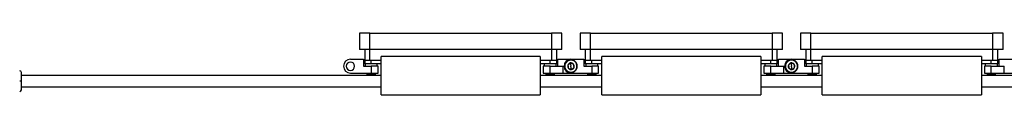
# Model space of a CAD drawing. Header units: millimetres. Extents: x -719 to 2929, y 432 to 794.
# Tile 13 of 15: x 1471 to 2040, y 603 to 639. Entities that reach past the tile are written whole.
import ezdxf

# ---------------------------------------------------------------- set-up
doc = ezdxf.new("R2010")
doc.units = ezdxf.units.MM

# ---------------------------------------------------------------- blocks, each defined once
blk = doc.blocks.new('Drawing View6')
at = {"color": 7, "linetype": 'Continuous', "lineweight": 25}
for p, q in [((-1209.95, 24.41), (-1209.95, 15.11)), ((-1203.95, 24.41), (-1209.95, 24.41)), ((-1203.95, 15.11), (-1203.95, 24.41)), ((-1203.95, 24.41), (-1098.95, 24.41)), ((-1098.95, 24.41), (-1098.95, 15.11)), ((-1092.95, 24.41), (-1098.95, 24.41)), ((-1092.95, 15.11), (-1092.95, 24.41)), ((-1082.45, 24.41), (-1082.45, 15.11)), ((-1076.45, 24.41), (-1082.45, 24.41)), ((-1076.45, 15.11), (-1076.45, 24.41)), ((-1076.45, 24.41), (-971.45, 24.41)), ((-971.45, 24.41), (-971.45, 15.11)), ((-965.45, 24.41), (-971.45, 24.41)), ((-965.45, 15.11), (-965.45, 24.41)), ((-954.95, 24.41), (-954.95, 15.11)), ((-948.95, 24.41), (-954.95, 24.41)), ((-948.95, 15.11), (-948.95, 24.41)), ((-948.95, 24.41), (-843.95, 24.41)), ((-843.95, 24.41), (-843.95, 15.11)), ((-837.95, 24.41), (-843.95, 24.41)), ((-837.95, 15.11), (-837.95, 24.41)), ((-1203.95, 15.11), (-1209.95, 15.11)), ((-1206.95, 15.11), (-1206.95, 8.75)), ((-1098.95, 15.11), (-1203.95, 15.11)), ((-1203.95, 8.75), (-1203.95, 15.11)), ((-1092.95, 15.11), (-1098.95, 15.11)), ((-1098.95, 15.11), (-1098.95, 8.75)), ((-1095.95, 8.75), (-1095.95, 15.11)), ((-1076.45, 15.11), (-1082.45, 15.11)), ((-1079.45, 15.11), (-1079.45, 8.75)), ((-971.45, 15.11), (-1076.45, 15.11)), ((-1076.45, 8.75), (-1076.45, 15.11)), ((-965.45, 15.11), (-971.45, 15.11)), ((-971.45, 15.11), (-971.45, 8.75)), ((-968.45, 8.75), (-968.45, 15.11)), ((-948.95, 15.11), (-954.95, 15.11)), ((-951.95, 15.11), (-951.95, 8.75)), ((-843.95, 15.11), (-948.95, 15.11)), ((-948.95, 8.75), (-948.95, 15.11)), ((-837.95, 15.11), (-843.95, 15.11)), ((-843.95, 15.11), (-843.95, 8.75)), ((-840.95, 8.75), (-840.95, 15.11)), ((-1215.2, 9.35), (-1207.7, 9.35)), ((-1207.7, 9.35), (-1207.7, 5.35)), ((-1206.95, 8.75), (-1206.95, 6.75)), ((-1203.95, 8.75), (-1206.95, 8.75)), ((-1203.2, 6.75), (-1206.95, 6.75)), ((-1206.7, 6.75), (-1206.7, 5.35)), ((-1197.45, 8.75), (-1203.95, 8.75)), ((-1203.2, 6.75), (-1203.2, 8.75)), ((-1197.45, 6.75), (-1203.2, 6.75)), ((-1199.7, 5.35), (-1199.7, 6.75)), ((-1197.45, -11.15), (-1197.45, 11.05)), ((-1105.45, 11.05), (-1197.45, 11.05)), ((-1105.45, 11.05), (-1105.45, -11.15)), ((-1098.95, 8.75), (-1105.45, 8.75)), ((-1099.7, 6.75), (-1105.45, 6.75)), ((-1103.2, 6.75), (-1103.2, 5.35)), ((-1099.7, 6.75), (-1099.7, 8.75)), ((-1095.95, 6.75), (-1099.7, 6.75)), ((-1095.95, 8.75), (-1098.95, 8.75)), ((-1096.2, 5.35), (-1096.2, 6.75)), ((-1095.95, 6.75), (-1095.95, 8.75)), ((-1095.2, 5.35), (-1095.2, 9.35)), ((-1095.2, 9.35), (-1087.7, 9.35)), ((-1088.42, 8.94), (-1088.4, 8.81)), ((-1088.08, 7.23), (-1087.7, 5.35)), ((-1087.7, 9.35), (-1080.2, 9.35)), ((-1080.2, 9.35), (-1080.2, 5.35)), ((-1079.45, 8.75), (-1079.45, 6.75)), ((-1076.45, 8.75), (-1079.45, 8.75)), ((-1075.7, 6.75), (-1079.45, 6.75)), ((-1079.2, 6.75), (-1079.2, 5.35)), ((-1069.95, 8.75), (-1076.45, 8.75)), ((-1075.7, 6.75), (-1075.7, 8.75)), ((-1069.95, 6.75), (-1075.7, 6.75)), ((-1072.2, 5.35), (-1072.2, 6.75)), ((-1069.95, -11.15), (-1069.95, 11.05)), ((-977.95, 11.05), (-1069.95, 11.05)), ((-977.95, 11.05), (-977.95, -11.15)), ((-971.45, 8.75), (-977.95, 8.75)), ((-972.2, 6.75), (-977.95, 6.75)), ((-975.7, 6.75), (-975.7, 5.35)), ((-972.2, 6.75), (-972.2, 8.75)), ((-968.45, 6.75), (-972.2, 6.75)), ((-968.45, 8.75), (-971.45, 8.75)), ((-968.7, 5.35), (-968.7, 6.75)), ((-968.45, 6.75), (-968.45, 8.75)), ((-967.7, 5.35), (-967.7, 9.35)), ((-967.7, 9.35), (-960.2, 9.35)), ((-960.92, 8.94), (-960.9, 8.81)), ((-960.58, 7.23), (-960.2, 5.35)), ((-960.2, 9.35), (-952.7, 9.35)), ((-952.7, 9.35), (-952.7, 5.35)), ((-951.95, 8.75), (-951.95, 6.75)), ((-948.95, 8.75), (-951.95, 8.75)), ((-948.2, 6.75), (-951.95, 6.75)), ((-951.7, 6.75), (-951.7, 5.35)), ((-942.45, 8.75), (-948.95, 8.75)), ((-948.2, 6.75), (-948.2, 8.75)), ((-942.45, 6.75), (-948.2, 6.75)), ((-944.7, 5.35), (-944.7, 6.75)), ((-942.45, -11.15), (-942.45, 11.05)), ((-850.45, 11.05), (-942.45, 11.05)), ((-850.45, 11.05), (-850.45, -11.15)), ((-843.95, 8.75), (-850.45, 8.75)), ((-844.7, 6.75), (-850.45, 6.75)), ((-848.2, 6.75), (-848.2, 5.35)), ((-844.7, 6.75), (-844.7, 8.75)), ((-840.95, 6.75), (-844.7, 6.75)), ((-840.95, 8.75), (-843.95, 8.75)), ((-841.2, 5.35), (-841.2, 6.75)), ((-840.95, 6.75), (-840.95, 8.75)), ((-840.2, 5.35), (-840.2, 9.35)), ((-840.2, 9.35), (-832.7, 9.35)), ((-1405.4, -3.25), (-1405.4, 1.77)), ((-1197.45, 0), (-1405.4, 0)), ((-1215.2, 1.35), (-1203.2, 1.35)), ((-1207.7, 5.35), (-1203.2, 5.35)), ((-1205.7, 1.35), (-1205.7, 0.35)), ((-1200.7, 0.35), (-1205.7, 0.35)), ((-1203.2, 5.35), (-1203.2, 1.35)), ((-1199.2, 5.35), (-1203.2, 5.35)), ((-1203.2, 1.35), (-1199.2, 1.35)), ((-1200.7, 0.35), (-1200.7, 1.35)), ((-1199.2, 1.35), (-1199.2, 5.35)), ((-1069.95, 0), (-1105.45, 0)), ((-1103.7, 5.35), (-1103.7, 1.35)), ((-1099.7, 5.35), (-1103.7, 5.35)), ((-1103.7, 1.35), (-1099.7, 1.35)), ((-1102.2, 1.35), (-1102.2, 0.35)), ((-1097.2, 0.35), (-1102.2, 0.35)), ((-1099.7, 1.35), (-1099.7, 5.35)), ((-1099.7, 5.35), (-1092.2, 5.35)), ((-1099.7, 1.35), (-1092.2, 1.35)), ((-1097.2, 0.35), (-1097.2, 1.35)), ((-1092.2, 1.35), (-1092.2, 5.35)), ((-1092.2, 1.35), (-1087.7, 1.35)), ((-1087.32, 3.47), (-1087.7, 5.35)), ((-1087.7, 1.35), (-1075.7, 1.35)), ((-1086.98, 1.76), (-1087, 1.89)), ((-1080.2, 5.35), (-1075.7, 5.35)), ((-1078.2, 1.35), (-1078.2, 0.35)), ((-1073.2, 0.35), (-1078.2, 0.35)), ((-1075.7, 5.35), (-1075.7, 1.35)), ((-1071.7, 5.35), (-1075.7, 5.35)), ((-1075.7, 1.35), (-1071.7, 1.35)), ((-1073.2, 0.35), (-1073.2, 1.35)), ((-1071.7, 1.35), (-1071.7, 5.35)), ((-942.45, 0), (-977.95, 0)), ((-976.2, 5.35), (-976.2, 1.35)), ((-972.2, 5.35), (-976.2, 5.35)), ((-976.2, 1.35), (-972.2, 1.35)), ((-974.7, 1.35), (-974.7, 0.35)), ((-969.7, 0.35), (-974.7, 0.35)), ((-972.2, 1.35), (-972.2, 5.35)), ((-972.2, 5.35), (-964.7, 5.35)), ((-972.2, 1.35), (-964.7, 1.35)), ((-969.7, 0.35), (-969.7, 1.35)), ((-964.7, 1.35), (-964.7, 5.35)), ((-964.7, 1.35), (-960.2, 1.35)), ((-959.82, 3.47), (-960.2, 5.35)), ((-960.2, 1.35), (-948.2, 1.35)), ((-959.48, 1.76), (-959.5, 1.89)), ((-952.7, 5.35), (-948.2, 5.35)), ((-950.7, 1.35), (-950.7, 0.35)), ((-945.7, 0.35), (-950.7, 0.35)), ((-948.2, 5.35), (-948.2, 1.35)), ((-944.2, 5.35), (-948.2, 5.35)), ((-948.2, 1.35), (-944.2, 1.35)), ((-945.7, 0.35), (-945.7, 1.35)), ((-944.2, 1.35), (-944.2, 5.35)), ((-814.95, 0), (-850.45, 0)), ((-848.7, 5.35), (-848.7, 1.35)), ((-844.7, 5.35), (-848.7, 5.35)), ((-848.7, 1.35), (-844.7, 1.35)), ((-847.2, 1.35), (-847.2, 0.35)), ((-842.2, 0.35), (-847.2, 0.35)), ((-844.7, 1.35), (-844.7, 5.35)), ((-844.7, 5.35), (-837.2, 5.35)), ((-844.7, 1.35), (-837.2, 1.35)), ((-842.2, 0.35), (-842.2, 1.35)), ((-837.2, 1.35), (-837.2, 5.35)), ((-837.2, 1.35), (-832.7, 1.35)), ((-1405.4, -3.25), (-1406.38, -3.25)), ((-1405.4, -8.27), (-1405.4, -3.25)), ((-1405.4, -6.5), (-1197.45, -6.5)), ((-1197.45, -11.15), (-1105.45, -11.15)), ((-1105.45, -6.5), (-1069.95, -6.5)), ((-1069.95, -11.15), (-977.95, -11.15)), ((-977.95, -6.5), (-942.45, -6.5)), ((-942.45, -11.15), (-850.45, -11.15)), ((-850.45, -6.5), (-814.95, -6.5))]:
    blk.add_line(p, q, dxfattribs=at)
for centre, radius, start, end in [((-1215.2, 5.35), 4, 90, 270), ((-1215.2, 5.35), 2.4, 0, 180), ((-1087.7, 5.35), 4, 90, 270), ((-1087.7, 5.35), 3.67, 101.3775, 281.3775), ((-1087.7, 5.35), 3.53, 101.3775, 281.3775), ((-1087.7, 5.35), 1.91, 161.3802, 221.3775), ((-1087.7, 5.35), 1.91, 101.3775, 161.3802), ((-1087.7, 5.35), 3.67, 281.3775, 101.3775), ((-1087.7, 5.35), 3.53, 281.3775, 101.3775), ((-1087.7, 5.35), 1.91, 41.3775, 101.3775), ((-1087.7, 5.35), 1.91, 341.3775, 41.3775), ((-960.2, 5.35), 4, 90, 270), ((-960.2, 5.35), 3.67, 101.3775, 281.3775), ((-960.2, 5.35), 3.53, 101.3775, 281.3775), ((-960.2, 5.35), 1.91, 161.3802, 221.3775), ((-960.2, 5.35), 1.91, 101.3775, 161.3802), ((-960.2, 5.35), 3.67, 281.3775, 101.3775), ((-960.2, 5.35), 3.53, 281.3775, 101.3775), ((-960.2, 5.35), 1.91, 41.3775, 101.3775), ((-960.2, 5.35), 1.91, 341.3775, 41.3775), ((-1406.4, 1.77), 1, 0, 89.0586), ((-1215.2, 5.35), 2.4, 180, 0), ((-1087.7, 5.35), 1.91, 221.3775, 281.3775), ((-1087.7, 5.35), 1.91, 281.3775, 341.3775), ((-960.2, 5.35), 1.91, 221.3775, 281.3775), ((-960.2, 5.35), 1.91, 281.3775, 341.3775), ((-1406.4, -8.27), 1, 270.9414, 0)]:
    blk.add_arc(centre, radius, start, end, dxfattribs=at)
for points, knots in [([(-1088.08, 7.23), (-1088.32, 7.01), (-1088.8, 6.59), (-1089.27, 6.17), (-1089.51, 5.96)], [0, 0, 0, 0, 0.500017, 1, 1, 1, 1]), ([(-1089.51, 5.96), (-1089.45, 5.65), (-1089.32, 5.02), (-1089.2, 4.4), (-1089.14, 4.09)], [0, 0, 0, 0, 0.500016, 1, 1, 1, 1]), ([(-1086.26, 6.61), (-1086.57, 6.72), (-1087.17, 6.92), (-1087.78, 7.12), (-1088.08, 7.23)], [0, 0, 0, 0, 0.4999784, 1, 1, 1, 1]), ([(-1085.89, 4.74), (-1085.95, 5.05), (-1086.08, 5.68), (-1086.2, 6.3), (-1086.26, 6.61)], [0, 0, 0, 0, 0.499978, 1, 1, 1, 1]), ([(-960.58, 7.23), (-960.82, 7.01), (-961.3, 6.59), (-961.77, 6.17), (-962.01, 5.96)], [0, 0, 0, 0, 0.500017, 1, 1, 1, 1]), ([(-962.01, 5.96), (-961.95, 5.65), (-961.82, 5.02), (-961.7, 4.4), (-961.64, 4.09)], [0, 0, 0, 0, 0.500016, 1, 1, 1, 1]), ([(-958.76, 6.61), (-959.07, 6.72), (-959.67, 6.92), (-960.28, 7.12), (-960.58, 7.23)], [0, 0, 0, 0, 0.4999784, 1, 1, 1, 1]), ([(-958.39, 4.74), (-958.45, 5.05), (-958.58, 5.68), (-958.7, 6.3), (-958.76, 6.61)], [0, 0, 0, 0, 0.499978, 1, 1, 1, 1]), ([(-1089.14, 4.09), (-1088.83, 3.98), (-1088.23, 3.78), (-1087.62, 3.58), (-1087.32, 3.47)], [0, 0, 0, 0, 0.4999784, 1, 1, 1, 1]), ([(-1087.32, 3.47), (-1087.08, 3.69), (-1086.6, 4.11), (-1086.13, 4.53), (-1085.89, 4.74)], [0, 0, 0, 0, 0.4999784, 1, 1, 1, 1]), ([(-961.64, 4.09), (-961.33, 3.98), (-960.73, 3.78), (-960.12, 3.58), (-959.82, 3.47)], [0, 0, 0, 0, 0.4999784, 1, 1, 1, 1]), ([(-959.82, 3.47), (-959.58, 3.69), (-959.1, 4.11), (-958.63, 4.53), (-958.39, 4.74)], [0, 0, 0, 0, 0.4999784, 1, 1, 1, 1])]:
    blk.add_open_spline(points, degree=3, knots=knots, dxfattribs=at)

msp = doc.modelspace()

# ---------------------------------------------------------------- block references
at = {"color": 7, "linetype": 'Continuous', "lineweight": 25}
msp.add_blockref('Drawing View6', (2877.43, 614.43), dxfattribs=at)

doc.saveas('drawing.dxf')
